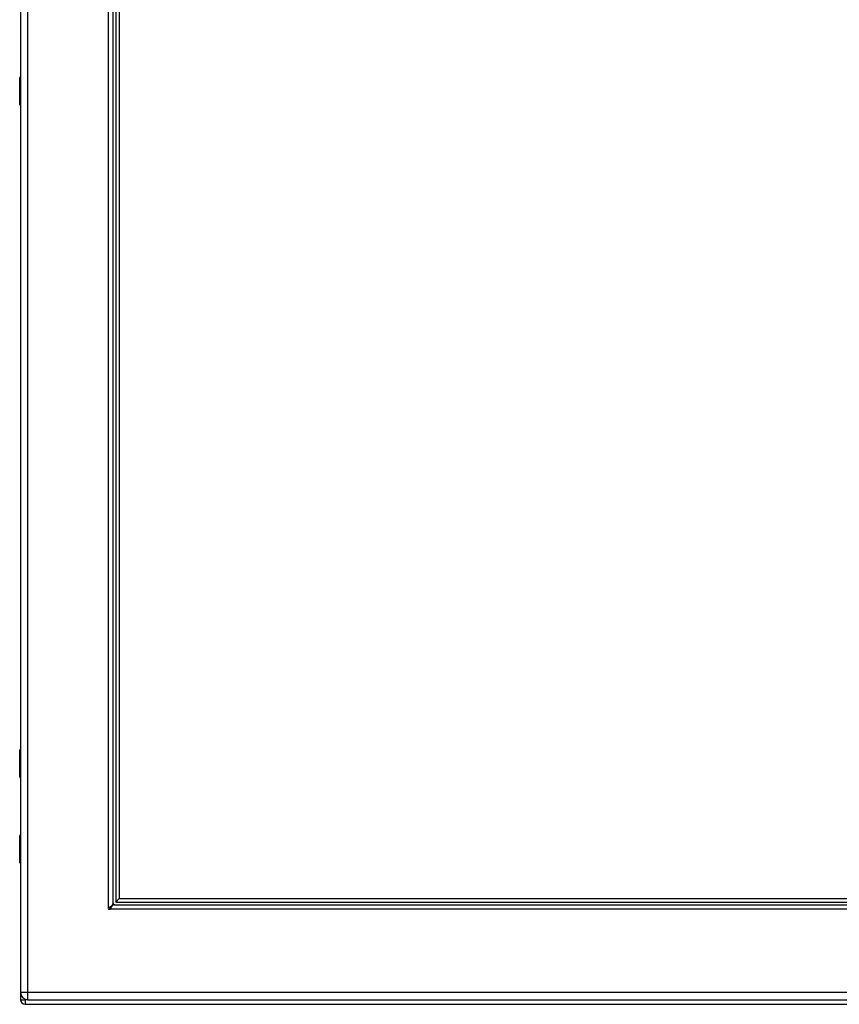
# Model space of a CAD drawing. Header units: inches. Extents: x 26 to 246, y 19 to 161.
# Tile 6 of 12: x 119 to 137, y 70 to 92. Entities that reach past the tile are written whole.
import ezdxf

# ---------------------------------------------------------------- set-up
doc = ezdxf.new("R2010")
doc.units = ezdxf.units.IN
doc.header["$MEASUREMENT"] = 0
doc.layers.add('Visible Edges(ANSI)', color=7, linetype='Continuous', lineweight=25)
doc.layers.add('Visible Tangent Edges(ANSI)', color=7, linetype='Continuous', lineweight=25)

msp = doc.modelspace()

# ---------------------------------------------------------------- linework, layer by layer
at = {"layer": 'Visible Edges(ANSI)'}
for p, q in [((119.07, 111.752), (119.07, 70.271)), ((121.101, 109.807), (121.101, 72.217)), ((121.16, 109.765), (121.16, 72.258)), ((121.239, 109.687), (121.239, 72.337)), ((119.07, 91.642), (119.067, 91.642)), ((119.069, 91.642), (119.069, 90.382)), ((119.051, 89.782), (119.051, 90.366)), ((119.067, 90.382), (119.07, 90.382)), ((119.069, 89.762), (119.069, 75.61)), ((119.051, 75.006), (119.051, 75.591)), ((119.07, 74.99), (119.067, 74.99)), ((119.069, 74.99), (119.069, 73.73)), ((119.051, 73.13), (119.051, 73.715)), ((119.067, 73.73), (119.07, 73.73)), ((119.069, 73.11), (119.069, 70.111)), ((121.16, 72.258), (121.239, 72.337)), ((121.16, 72.258), (152.417, 72.258)), ((121.239, 72.337), (152.339, 72.337)), ((121.119, 72.199), (152.458, 72.199)), ((119.231, 70.11), (154.827, 70.11)), ((119.168, 70.012), (154.97, 70.012))]:
    msp.add_line(p, q, dxfattribs=at)
at = {"layer": 'Visible Edges(ANSI)', "flags": 128}
for points in [[(121.002, 72.135), (121.002, 72.135), (121.003, 72.135), (121.003, 72.135), (121.003, 72.136), (121.003, 72.136), (121.003, 72.136), (121.004, 72.136), (121.004, 72.136), (121.004, 72.136), (121.004, 72.137), (121.005, 72.137), (121.005, 72.137), (121.005, 72.137), (121.006, 72.137), (121.006, 72.138), (121.006, 72.138), (121.007, 72.138), (121.007, 72.138), (121.007, 72.138), (121.007, 72.138), (121.008, 72.139), (121.008, 72.139), (121.008, 72.139), (121.008, 72.139)], [(121.008, 72.139), (121.014, 72.142), (121.021, 72.145), (121.027, 72.149), (121.033, 72.152), (121.038, 72.155), (121.044, 72.158), (121.05, 72.162), (121.055, 72.165), (121.06, 72.168), (121.065, 72.171), (121.07, 72.175), (121.074, 72.178), (121.078, 72.181), (121.082, 72.185), (121.086, 72.188), (121.089, 72.191), (121.092, 72.194), (121.094, 72.198), (121.096, 72.201), (121.098, 72.204), (121.1, 72.207), (121.101, 72.211), (121.101, 72.214), (121.101, 72.217)], [(121.041, 72.106), (121.041, 72.106), (121.041, 72.106), (121.04, 72.106), (121.04, 72.106), (121.04, 72.105), (121.04, 72.105), (121.04, 72.105), (121.04, 72.104), (121.04, 72.104), (121.039, 72.104), (121.039, 72.103), (121.039, 72.103), (121.039, 72.103), (121.039, 72.102), (121.038, 72.102), (121.038, 72.102), (121.038, 72.102), (121.038, 72.101), (121.038, 72.101), (121.037, 72.101), (121.037, 72.101), (121.037, 72.101), (121.037, 72.101), (121.037, 72.1)], [(121.119, 72.199), (121.116, 72.199), (121.113, 72.199), (121.109, 72.198), (121.106, 72.196), (121.103, 72.195), (121.1, 72.192), (121.096, 72.19), (121.093, 72.187), (121.09, 72.184), (121.087, 72.18), (121.083, 72.177), (121.08, 72.172), (121.077, 72.168), (121.073, 72.163), (121.07, 72.158), (121.067, 72.153), (121.064, 72.148), (121.06, 72.142), (121.057, 72.137), (121.054, 72.131), (121.051, 72.125), (121.047, 72.119), (121.044, 72.112), (121.041, 72.106)]]:
    msp.add_lwpolyline(points, dxfattribs=at)
at = {"layer": 'Visible Edges(ANSI)'}
for centre, radius, start, end in [((119.067, 90.366), 0.0157, 90, 180), ((119.07, 89.782), 0.0197, 180, 269.4614), ((119.07, 75.591), 0.0197, 90.5386, 180), ((119.067, 75.006), 0.0157, 180, 270), ((119.067, 73.715), 0.0157, 90, 180), ((119.07, 73.13), 0.0197, 180, 269.4614), ((121.151, 72.249), 0.05, 180, 270), ((121.023, 72.121), 0.025, 146.132, 303.868), ((121.065, 72.162), 0.031, 197.0538, 251.6646), ((121.151, 72.249), 0.105, 222.8394, 227.1606), ((119.168, 70.111), 0.099, 180, 270), ((119.231, 70.271), 0.161, 180, 270)]:
    msp.add_arc(centre, radius, start, end, dxfattribs=at)
at = {"layer": 'Visible Tangent Edges(ANSI)'}
for p, q in [((119.231, 70.271), (119.231, 111.752)), ((121.002, 72.135), (121.002, 109.889)), ((119.07, 90.366), (119.051, 90.366)), ((119.051, 89.782), (119.07, 89.782)), ((119.07, 75.591), (119.051, 75.591)), ((119.051, 75.006), (119.07, 75.006)), ((119.07, 73.715), (119.051, 73.715)), ((119.051, 73.13), (119.07, 73.13)), ((152.541, 72.1), (121.037, 72.1)), ((119.069, 70.111), (119.168, 70.111)), ((119.231, 70.271), (119.07, 70.271)), ((119.168, 70.111), (119.168, 70.124)), ((119.219, 70.111), (119.168, 70.111)), ((119.168, 70.111), (119.168, 70.012)), ((154.827, 70.271), (119.231, 70.271)), ((119.231, 70.11), (119.231, 70.271))]:
    msp.add_line(p, q, dxfattribs=at)
at = {"layer": 'Visible Tangent Edges(ANSI)', "flags": 128}
for points in [[(119.07, 90.059), (119.069, 90.058), (119.067, 90.057), (119.066, 90.055), (119.064, 90.053), (119.063, 90.051), (119.062, 90.048), (119.061, 90.045), (119.061, 90.042), (119.06, 90.039), (119.06, 90.035), (119.059, 90.031), (119.059, 90.028), (119.059, 90.024), (119.06, 90.02), (119.06, 90.017), (119.061, 90.013), (119.061, 90.01), (119.062, 90.007), (119.063, 90.004), (119.064, 90.002), (119.066, 90), (119.067, 89.999), (119.069, 89.997), (119.07, 89.997)], [(119.07, 90.016), (119.07, 90.017), (119.07, 90.018), (119.07, 90.019), (119.069, 90.02), (119.069, 90.021), (119.069, 90.022), (119.069, 90.023), (119.069, 90.024), (119.069, 90.025), (119.069, 90.026), (119.069, 90.027), (119.069, 90.028), (119.069, 90.029), (119.069, 90.03), (119.069, 90.031), (119.069, 90.032), (119.069, 90.033), (119.069, 90.034), (119.069, 90.034), (119.069, 90.035), (119.07, 90.036), (119.07, 90.037), (119.07, 90.038), (119.07, 90.039)], [(119.07, 75.376), (119.069, 75.375), (119.067, 75.374), (119.066, 75.372), (119.064, 75.37), (119.063, 75.368), (119.062, 75.365), (119.061, 75.362), (119.061, 75.359), (119.06, 75.356), (119.06, 75.352), (119.059, 75.348), (119.059, 75.345), (119.059, 75.341), (119.06, 75.337), (119.06, 75.334), (119.061, 75.33), (119.061, 75.327), (119.062, 75.324), (119.063, 75.321), (119.064, 75.319), (119.066, 75.317), (119.067, 75.316), (119.069, 75.315), (119.07, 75.314)], [(119.07, 75.333), (119.07, 75.334), (119.07, 75.335), (119.07, 75.336), (119.069, 75.337), (119.069, 75.338), (119.069, 75.339), (119.069, 75.34), (119.069, 75.341), (119.069, 75.342), (119.069, 75.343), (119.069, 75.344), (119.069, 75.345), (119.069, 75.346), (119.069, 75.347), (119.069, 75.348), (119.069, 75.349), (119.069, 75.35), (119.069, 75.351), (119.069, 75.351), (119.069, 75.352), (119.07, 75.353), (119.07, 75.354), (119.07, 75.355), (119.07, 75.356)], [(119.07, 73.407), (119.069, 73.406), (119.067, 73.405), (119.066, 73.404), (119.064, 73.402), (119.063, 73.399), (119.062, 73.397), (119.061, 73.394), (119.061, 73.391), (119.06, 73.387), (119.06, 73.384), (119.059, 73.38), (119.059, 73.376), (119.059, 73.372), (119.06, 73.369), (119.06, 73.365), (119.061, 73.362), (119.061, 73.358), (119.062, 73.356), (119.063, 73.353), (119.064, 73.351), (119.066, 73.349), (119.067, 73.347), (119.069, 73.346), (119.07, 73.345)], [(119.07, 73.365), (119.07, 73.366), (119.07, 73.367), (119.07, 73.367), (119.069, 73.368), (119.069, 73.369), (119.069, 73.37), (119.069, 73.371), (119.069, 73.372), (119.069, 73.373), (119.069, 73.374), (119.069, 73.375), (119.069, 73.376), (119.069, 73.377), (119.069, 73.378), (119.069, 73.379), (119.069, 73.38), (119.069, 73.381), (119.069, 73.382), (119.069, 73.383), (119.069, 73.384), (119.07, 73.385), (119.07, 73.386), (119.07, 73.387), (119.07, 73.387)]]:
    msp.add_lwpolyline(points, dxfattribs=at)
at = {"layer": 'Visible Tangent Edges(ANSI)'}
msp.add_arc((121.065, 72.162), 0.062, 202.6541, 246.7155, dxfattribs=at)

doc.saveas('drawing.dxf')
